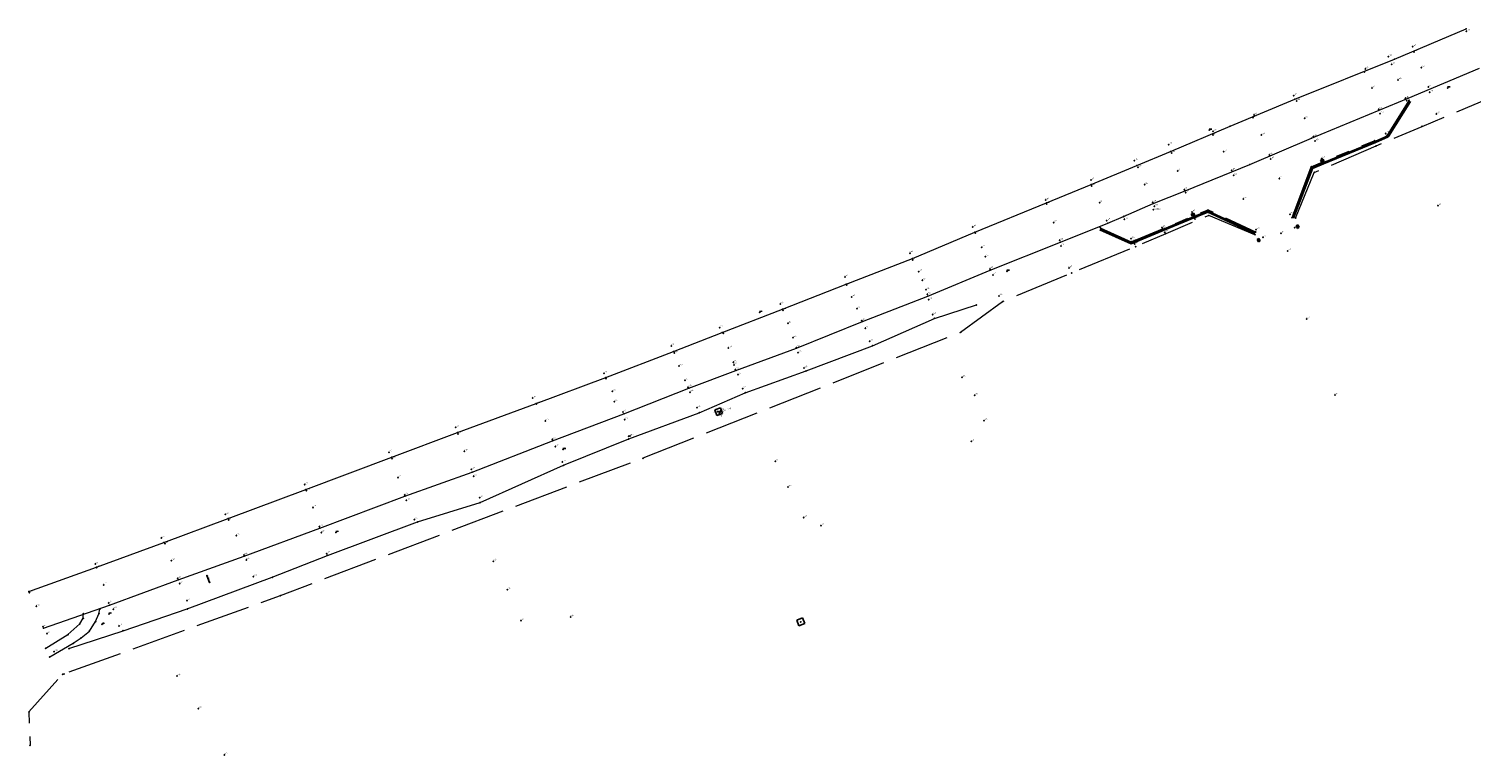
# Model space of a CAD drawing. Header units: metres. Extents: x 132506 to 133531, y 502698 to 503189.
# Tile 4 of 7: x 133129 to 133341, y 503029 to 503136. Entities that reach past the tile are written whole.
import ezdxf
from ezdxf.enums import TextEntityAlignment as Align

# ---------------------------------------------------------------- set-up
doc = ezdxf.new("R2010")
doc.units = ezdxf.units.M
doc.linetypes.add('IE-TERREINAFSCHEIDING', pattern=[10, 8, -2])
doc.linetypes.add('VH-TROTTOIRBAND_180-200', pattern=[20, 10, -2, 2, -2, 2, -2])
for name, color, linetype in [('B-ALG-HOOGTES', 11, 'Continuous'), ('B-ALG-PUNTEN', 11, 'Continuous'), ('B-ALG-T18-TEXT', 7, 'Continuous'), ('B-OVL-LM-ALGEMEE', 71, 'Continuous'), ('B-RIO-BOB', 7, 'Continuous'), ('B-RIO-PUT-INSPEC', 95, 'Continuous'), ('B-RIO-PUT-STRAAT', 95, 'Continuous'), ('B-SYM-VERKEERSBO', 71, 'Continuous'), ('POINTS', 1, 'Continuous')]:
    doc.layers.add(name, color=color, linetype=linetype)
for name, color, linetype, lineweight in [('B-WE-GR-HAAG-G', 90, 'GR-HAAG1', 13), ('B-WE-IE-TERREINAFSCHEIDING-G', 210, 'IE-TERREINAFSCHEIDING', 18), ('B-WE-VH-KANTOPSLUITING_ACHTERKANTBAND-G', 50, 'Continuous', 35), ('B-WE-VH-KANTOPSLUITING_TROTTOIRBAND_180 200-G', 210, 'VH-TROTTOIRBAND_180-200', 18), ('B-WE-VH-VERHARDING_ASFALT-G', 252, 'Continuous', 18), ('B-WE-VH-VERHARDING_HALFVERHARDING_GRIND-G', 252, 'Continuous', 18)]:
    doc.layers.add(name, color=color, linetype=linetype, lineweight=lineweight)
doc.styles.add('NLCS-ISO', font='NLCS-ISO.ttf')
doc.styles.add('NLCS-ISO-M200-T25', font='NLCS-ISO.ttf', dxfattribs={"height": 0.5})
doc.styles.add('ROMANS', font='ROMANS')
doc.linetypes.add('GR-HAAG1', pattern='A,6,[176,NLCS.shx,S=0.125,R=0,X=0,Y=0],-2', length=8)

msp = doc.modelspace()

# ---------------------------------------------------------------- linework, layer by layer
at = {"layer": 'B-ALG-HOOGTES'}
for p in [(133340.33, 503135.61), (133332.46, 503133.37), (133332.62, 503132.57), (133328.88, 503131.89), (133329.38, 503130.78), (133333.71, 503130.27), (133325.35, 503129.63), (133325.48, 503130.09), (133330.29, 503128.44), (133314.98, 503126.15), (133326.48, 503127.31), (133334.74, 503127.42), (133334.93, 503126.63), (133315.41, 503125.4), (133327.44, 503124.15), (133331.37, 503125.77), (133331.56, 503125.41), (133309.01, 503122.95), (133309.14, 503123.33), (133316.58, 503122.83), (133327.67, 503123.53), (133335.92, 503123.47), (133303.12, 503120.37), (133303.13, 503120.92), (133310.22, 503120.38), (133317.86, 503120.14), (133328.46, 503120.6), (133328.59, 503120.2), (133296.63, 503118.95), (133297.03, 503117.73), (133304.68, 503117.91), (133318.11, 503119.48), (133291.59, 503116.59), (133292.11, 503115.63), (133311.41, 503117.46), (133311.61, 503116.87), (133319.08, 503116.91), (133319.27, 503116.27), (133285.21, 503113.76), (133297.92, 503115.11), (133305.87, 503115.18), (133306.14, 503114.46), (133312.85, 503113.99), (133285.32, 503112.87), (133293.11, 503113.1), (133298.9, 503112.36), (133299.13, 503111.89), (133278.55, 503110.84), (133278.71, 503110.23), (133286.46, 503110.45), (133294.28, 503110.5), (133294.5, 503109.91), (133300.05, 503109.05), (133307.59, 503110.99), (133336.16, 503109.98), (133279.71, 503107.51), (133287.53, 503107.81), (133290, 503108.39), (133290.12, 503107.97), (133300.27, 503108.38), (133300.49, 503108.03), (133314.45, 503108.74), (133267.83, 503106.86), (133268.2, 503105.97), (133280.6, 503104.89), (133291.09, 503105.14), (133291.38, 503104.78), (133295.63, 503106.76), (133295.73, 503106.57), (133296.05, 503106.09), (133309.46, 503106.49), (133310.45, 503105.33), (133313.11, 503105.92), (133315.13, 503106.77), (133258.61, 503103.02), (133269.16, 503103.88), (133280.82, 503104.1), (133291.6, 503104.36), (133314.11, 503103.32), (133259.01, 503102.03), (133269.71, 503102.51), (133270.37, 503100.72), (133281.96, 503100.86), (133249.07, 503099.5), (133259.92, 503100.31), (133260.43, 503099.01), (133270.79, 503099.81), (133249.31, 503098.34), (133250.07, 503096.57), (133260.98, 503097.64), (133261.15, 503096.97), (133271.71, 503096.75), (133239.59, 503095.57), (133239.95, 503094.64), (133250.85, 503094.88), (133261.36, 503096.19), (133230.65, 503092.08), (133240.69, 503092.71), (133251.53, 503093.1), (133261.95, 503094), (133316.88, 503093.36), (133231.2, 503091.23), (133241.45, 503090.62), (133252.05, 503091.97), (133252.7, 503090.07), (133223.57, 503089.41), (133224, 503088.34), (133231.96, 503089.1), (133241.94, 503089.14), (133242.18, 503088.4), (133224.72, 503086.43), (133232.67, 503086.97), (133232.77, 503086.62), (133232.99, 503085.92), (133243.07, 503086.15), (133213.66, 503085.36), (133213.98, 503084.61), (133225.57, 503084.34), (133233.36, 503085.17), (133266.27, 503084.77), (133203.23, 503081.76), (133214.92, 503082.72), (133226.02, 503083.34), (133226.31, 503082.6), (133234.06, 503083.12), (133268.13, 503082.14), (133321.05, 503082.2), (133203.74, 503080.85), (133215.18, 503081.21), (133216.49, 503079.69), (133227.36, 503080.32), (133230.38, 503079.73), (133230.64, 503079.51), (133230.78, 503079.83), (133191.92, 503077.44), (133205.05, 503078.36), (133216.71, 503078.56), (133269.49, 503078.44), (133192.23, 503076.47), (133206.1, 503075.66), (133217.29, 503076.12), (133217.51, 503076.18), (133267.61, 503075.39), (133182.13, 503073.78), (133193.17, 503073.93), (133206.52, 503074.58), (133182.56, 503072.83), (133194.21, 503071.25), (133207.54, 503072.35), (133238.83, 503072.43), (133169.71, 503069), (133183.42, 503070.03), (133194.52, 503070.22), (133169.99, 503068.12), (133184.4, 503067.5), (133184.67, 503066.72), (133195.43, 503067.1), (133240.73, 503068.67), (133158.08, 503064.64), (133170.93, 503065.66), (133158.56, 503063.82), (133171.87, 503062.85), (133185.82, 503063.88), (133243.02, 503064.18), (133245.53, 503062.98), (133148.67, 503061.18), (133149.21, 503060.37), (133159.67, 503061.52), (133172.15, 503061.99), (133160.82, 503058.7), (133172.97, 503058.87), (133138.98, 503057.36), (133139.18, 503056.81), (133150.15, 503057.85), (133161.14, 503057.97), (133197.42, 503057.77), (133140.18, 503054.3), (133151.08, 503055.26), (133151.34, 503054.5), (133162.19, 503055.52), (133129.3, 503053.15), (133152.44, 503051.96), (133199.51, 503053.6), (133130.31, 503051.16), (133140.93, 503051.63), (133141.62, 503050.73), (133131.27, 503048.15), (133142.45, 503048.26), (133201.47, 503049.04), (133208.8, 503049.59), (133131.86, 503047.12), (133132.93, 503044.49), (133150.99, 503040.9), (133154.09, 503036.12), (133157.91, 503029.29)]:
    msp.add_point(p, dxfattribs=at)
at = {"layer": 'B-ALG-PUNTEN'}
for p in [(133337.6, 503127.31), (133331.93, 503125.46), (133302.58, 503121.1), (133328.73, 503120.36), (133333.83, 503121.64), (133326.89, 503119.57), (133327.07, 503118.78), (133317.56, 503115.73), (133319.25, 503116.44), (133317.99, 503114.89), (133302.39, 503109.38), (133300.24, 503108.49), (133314.73, 503108.25), (133315.26, 503108.17), (133286.57, 503106.75), (133295.72, 503106.62), (133296.18, 503105.88), (133309.28, 503105.72), (133309.37, 503106.15), (133291.11, 503104.71), (133291.76, 503103.99), (133272.85, 503100.38), (133282.35, 503100.11), (133236.54, 503094.34), (133268.37, 503095.43), (133272.21, 503095.89), (133262.21, 503093.44), (133266.06, 503091.38), (133253.13, 503089.42), (133243.36, 503085.74), (133234.42, 503082.53), (133227.68, 503079.59), (133217.33, 503075.74), (133207.68, 503074.19), (133207.75, 503071.87), (133219.39, 503072.9), (133195.48, 503066.39), (133186.3, 503063.54), (133174.3, 503062.01), (133173.07, 503058.62), (133164.96, 503055.42), (133166.14, 503052.71), (133137.21, 503050.06), (133139.51, 503050.07), (133139.66, 503050.74), (133141, 503050.03), (133152.49, 503050.78), (133136.7, 503048.56), (133137.2, 503049.39), (133139.01, 503048.92), (133134.94, 503047.01), (133135.74, 503045.73), (133136.88, 503046.52), (133138.1, 503047.52), (133143.06, 503047.55), (133131.7, 503044.99), (133132.29, 503043.72), (133135.11, 503044.94), (133134.17, 503041.16), (133134.4, 503041.21), (133129.22, 503035.63), (133129.4, 503030.73)]:
    msp.add_point(p, dxfattribs=at)
at = {"layer": 'B-ALG-T18-TEXT'}
for p in [(133294.38, 503109.43), (133230.75, 503079.69)]:
    msp.add_point(p, dxfattribs=at)
at = {"layer": 'B-OVL-LM-ALGEMEE', "linetype": 'Continuous', "flags": 128}
for points in [[(133337.6, 503127.34), (133337.6, 503127.34), (133337.6, 503127.34, -0.414214), (133337.62, 503127.31), (133337.62, 503127.31, -0.414214), (133337.6, 503127.29), (133337.6, 503127.29, -0.414214), (133337.57, 503127.31), (133337.57, 503127.31, -0.414214), (133337.6, 503127.34), (133337.6, 503127.34)], [(133302.58, 503121.12), (133302.58, 503121.12), (133302.58, 503121.12, -0.414214), (133302.61, 503121.1), (133302.61, 503121.1, -0.414214), (133302.58, 503121.07), (133302.58, 503121.07, -0.414214), (133302.56, 503121.1), (133302.56, 503121.1, -0.414214), (133302.58, 503121.12), (133302.58, 503121.12)], [(133272.85, 503100.4), (133272.85, 503100.4), (133272.85, 503100.4, -0.414214), (133272.87, 503100.38), (133272.87, 503100.38, -0.414214), (133272.85, 503100.35), (133272.85, 503100.35, -0.414214), (133272.82, 503100.38), (133272.82, 503100.38, -0.414214), (133272.85, 503100.4), (133272.85, 503100.4)], [(133236.54, 503094.36), (133236.54, 503094.36), (133236.54, 503094.36, -0.414214), (133236.56, 503094.34), (133236.56, 503094.34, -0.414214), (133236.54, 503094.31), (133236.54, 503094.31, -0.414214), (133236.51, 503094.34), (133236.51, 503094.34, -0.414214), (133236.54, 503094.36), (133236.54, 503094.36)], [(133207.68, 503074.21), (133207.68, 503074.21), (133207.68, 503074.21, -0.414214), (133207.71, 503074.19), (133207.71, 503074.19, -0.414214), (133207.68, 503074.16), (133207.68, 503074.16, -0.414214), (133207.66, 503074.19), (133207.66, 503074.19, -0.414214), (133207.68, 503074.21), (133207.68, 503074.21)], [(133174.3, 503062.03), (133174.3, 503062.03), (133174.3, 503062.03, -0.414214), (133174.33, 503062.01), (133174.33, 503062.01, -0.414214), (133174.3, 503061.98), (133174.3, 503061.98, -0.414214), (133174.28, 503062.01), (133174.28, 503062.01, -0.414214), (133174.3, 503062.03), (133174.3, 503062.03)], [(133141, 503050.06), (133141, 503050.06), (133141, 503050.06, -0.414214), (133141.03, 503050.03), (133141.03, 503050.03, -0.414214), (133141, 503050.01), (133141, 503050.01, -0.414214), (133140.98, 503050.03), (133140.98, 503050.03, -0.414214), (133141, 503050.06), (133141, 503050.06)]]:
    msp.add_lwpolyline(points, format="xyb", close=True, dxfattribs=at)
at = {"layer": 'B-RIO-PUT-INSPEC', "linetype": 'Continuous'}
for p, q in [((133230.78, 503080.32), (133229.94, 503080)), ((133229.94, 503080), (133230.27, 503079.16)), ((133230.27, 503079.16), (133231.11, 503079.49)), ((133231.11, 503079.49), (133230.78, 503080.32)), ((133242.83, 503049.45), (133241.99, 503049.12)), ((133241.99, 503049.12), (133242.32, 503048.28)), ((133242.32, 503048.28), (133243.16, 503048.61)), ((133243.16, 503048.61), (133242.83, 503049.45))]:
    msp.add_line(p, q, dxfattribs=at)
at = {"layer": 'B-RIO-PUT-INSPEC', "linetype": 'Continuous', "flags": 128}
for points in [[(133230.5, 503079.73), (133230.5, 503079.73), (133230.5, 503079.73, -0.414214), (133230.52, 503079.77), (133230.52, 503079.77, -0.414214), (133230.55, 503079.75), (133230.55, 503079.75, -0.414214), (133230.53, 503079.72), (133230.53, 503079.72, -0.414214), (133230.5, 503079.73), (133230.5, 503079.73)], [(133242.55, 503048.86), (133242.55, 503048.86), (133242.55, 503048.86, -0.414214), (133242.57, 503048.89), (133242.57, 503048.89, -0.414214), (133242.6, 503048.88), (133242.6, 503048.88, -0.414214), (133242.59, 503048.84), (133242.59, 503048.84, -0.414214), (133242.55, 503048.86), (133242.55, 503048.86)]]:
    msp.add_lwpolyline(points, format="xyb", close=True, dxfattribs=at)
at = {"layer": 'B-RIO-PUT-INSPEC'}
for p in [(133230.52, 503079.74), (133242.58, 503048.87)]:
    msp.add_point(p, dxfattribs=at)
at = {"layer": 'B-RIO-PUT-STRAAT', "linetype": 'Continuous'}
for p, q in [((133319.3, 503116.85), (133318.93, 503116.7)), ((133318.93, 503116.7), (133319.05, 503116.41)), ((133319.05, 503116.41), (133319.42, 503116.56)), ((133319.42, 503116.56), (133319.3, 503116.85)), ((133300.31, 503108.92), (133299.94, 503108.77)), ((133299.94, 503108.77), (133300.06, 503108.48)), ((133300.06, 503108.48), (133300.43, 503108.64)), ((133300.43, 503108.64), (133300.31, 503108.92)), ((133315.6, 503107.17), (133315.33, 503107.02)), ((133315.33, 503107.02), (133315.53, 503106.67)), ((133315.8, 503106.83), (133315.6, 503107.17)), ((133309.87, 503105.2), (133309.6, 503105.04)), ((133309.6, 503105.04), (133309.8, 503104.69)), ((133309.8, 503104.69), (133310.07, 503104.85)), ((133310.07, 503104.85), (133309.87, 503105.2)), ((133315.53, 503106.67), (133315.8, 503106.83))]:
    msp.add_line(p, q, dxfattribs=at)
at = {"layer": 'B-RIO-PUT-STRAAT'}
for p in [(133319.17, 503116.63), (133300.18, 503108.7), (133315.57, 503106.92), (133309.84, 503104.95)]:
    msp.add_point(p, dxfattribs=at)
at = {"layer": 'B-SYM-VERKEERSBO', "flags": 128}
msp.add_lwpolyline([(133155.4, 503055.68), (133155.4, 503055.68), (133155.4, 503055.68, -0.414214), (133155.38, 503055.64), (133155.38, 503055.64, -0.414214), (133155.35, 503055.66), (133155.35, 503055.66, -0.414214), (133155.36, 503055.69), (133155.36, 503055.69, -0.414214), (133155.4, 503055.68), (133155.4, 503055.68)], format="xyb", close=True, dxfattribs=at)
msp.add_lwpolyline([(133155.37, 503055.67), (133155.77, 503054.65)], dxfattribs=at)
at = {"layer": 'B-SYM-VERKEERSBO', "linetype": 'Continuous', "flags": 128}
msp.add_lwpolyline([(133139.96, 503048.53), (133139.96, 503048.53), (133139.96, 503048.53, -0.414214), (133139.98, 503048.51), (133139.98, 503048.51, -0.414214), (133139.96, 503048.48), (133139.96, 503048.48, -0.414214), (133139.93, 503048.51), (133139.93, 503048.51, -0.414214), (133139.96, 503048.53), (133139.96, 503048.53)], format="xyb", close=True, dxfattribs=at)
at = {"layer": 'B-SYM-VERKEERSBO'}
for p in [(133155.37, 503055.67), (133155.77, 503054.65)]:
    msp.add_point(p, dxfattribs=at)
at = {"layer": 'B-WE-GR-HAAG-G', "flags": 128}
msp.add_lwpolyline([(133135.11, 503044.94), (133143.06, 503047.55), (133152.49, 503050.78), (133164.96, 503055.42), (133173.07, 503058.62), (133186.3, 503063.54), (133195.48, 503066.39), (133207.75, 503071.87), (133217.33, 503075.74), (133227.68, 503079.59), (133234.42, 503082.53), (133243.36, 503085.74), (133253.13, 503089.42), (133262.21, 503093.44), (133268.37, 503095.43)], dxfattribs=at)
at = {"layer": 'B-WE-IE-TERREINAFSCHEIDING-G', "flags": 128}
for points in [[(133315.26, 503108.17), (133317.99, 503114.89), (133327.07, 503118.78), (133333.83, 503121.64), (133343.7, 503125.79), (133345.78, 503126.63), (133357.78, 503118.55)], [(133309.28, 503105.72), (133302.53, 503108.58), (133296.18, 503105.88), (133291.76, 503103.99), (133282.35, 503100.11), (133272.21, 503095.89), (133266.06, 503091.38), (133219.39, 503072.9), (133166.14, 503052.71), (133134.13, 503041.11), (133129.22, 503035.63), (133129.4, 503030.73)]]:
    msp.add_lwpolyline(points, dxfattribs=at)
at = {"layer": 'B-WE-IE-TERREINAFSCHEIDING-G'}
msp.add_point((133302.53, 503108.58), dxfattribs=at)
at = {"layer": 'B-WE-VH-KANTOPSLUITING_ACHTERKANTBAND-G', "flags": 128}
for points in [[(133314.91, 503108.18), (133317.72, 503115.58), (133319.33, 503116.25), (133326.97, 503119.38), (133328.87, 503120.21), (133332.1, 503125.35)], [(133286.49, 503106.56), (133291.11, 503104.5), (133295.8, 503106.44), (133300.32, 503108.31), (133302.38, 503109.16), (133309.28, 503105.97)]]:
    msp.add_lwpolyline(points, dxfattribs=at)
at = {"layer": 'B-WE-VH-KANTOPSLUITING_TROTTOIRBAND_180 200-G', "flags": 128}
for points in [[(133314.73, 503108.25), (133317.56, 503115.73), (133319.25, 503116.44), (133326.89, 503119.57), (133328.73, 503120.36), (133331.93, 503125.46)], [(133286.57, 503106.75), (133291.11, 503104.71), (133295.72, 503106.62), (133300.24, 503108.49), (133302.39, 503109.38), (133309.37, 503106.15)]]:
    msp.add_lwpolyline(points, dxfattribs=at)
at = {"layer": 'B-WE-VH-VERHARDING_ASFALT-G', "flags": 128}
for points in [[(133129.21, 503053.33), (133139.14, 503056.92), (133149.03, 503060.5), (133158.47, 503064.03), (133169.91, 503068.31), (133182.51, 503073.08), (133192.18, 503076.69), (133203.7, 503080.96), (133213.94, 503084.76), (133223.91, 503088.57), (133231.05, 503091.39), (133239.9, 503094.78), (133249.27, 503098.49), (133258.97, 503102.24), (133268.14, 503106.1), (133278.65, 503110.41), (133285.25, 503113.1), (133291.93, 503115.9), (133296.9, 503117.94), (133305.63, 503121.66), (133315.14, 503125.64), (133329.78, 503131.54), (133340.32, 503135.96)], [(133131.39, 503047.93), (133141.08, 503051.34), (133151.13, 503055.02), (133160.84, 503058.54), (133171.94, 503062.63), (133184.42, 503067.35), (133194.33, 503070.85), (133206.12, 503075.44), (133216.59, 503079.41), (133226.13, 503083.2), (133233.04, 503085.77), (133241.95, 503089.08), (133251.64, 503092.99), (133261.26, 503096.73), (133270.42, 503100.52), (133280.75, 503104.65), (133287.7, 503107.43), (133289.96, 503108.43), (133294.35, 503110.3), (133299.05, 503112.16), (133308.51, 503116.04), (133317.58, 503119.91), (133331.8, 503125.78), (133342.28, 503130.2)]]:
    msp.add_lwpolyline(points, dxfattribs=at)
at = {"layer": 'B-WE-VH-VERHARDING_ASFALT-G'}
for p in [(133340.32, 503135.96), (133329.78, 503131.54), (133315.14, 503125.64), (133331.8, 503125.78), (133305.63, 503121.66), (133317.58, 503119.91), (133296.9, 503117.94), (133291.93, 503115.9), (133308.51, 503116.04), (133285.25, 503113.1), (133299.05, 503112.16), (133278.65, 503110.41), (133294.35, 503110.3), (133287.7, 503107.43), (133289.96, 503108.43), (133268.14, 503106.1), (133280.75, 503104.65), (133258.97, 503102.24), (133249.27, 503098.49), (133270.42, 503100.52), (133261.26, 503096.73), (133239.9, 503094.78), (133251.64, 503092.99), (133231.05, 503091.39), (133223.91, 503088.57), (133241.95, 503089.08), (133233.04, 503085.77), (133213.94, 503084.76), (133226.13, 503083.2), (133203.7, 503080.96), (133216.59, 503079.41), (133192.18, 503076.69), (133206.12, 503075.44), (133182.51, 503073.08), (133194.33, 503070.85), (133169.91, 503068.31), (133184.42, 503067.35), (133158.47, 503064.03), (133171.94, 503062.63), (133149.03, 503060.5), (133160.84, 503058.54), (133139.14, 503056.92), (133151.13, 503055.02), (133129.21, 503053.33), (133141.08, 503051.34), (133131.39, 503047.93)]:
    msp.add_point(p, dxfattribs=at)
at = {"layer": 'B-WE-VH-VERHARDING_HALFVERHARDING_GRIND-G', "flags": 128}
for points in [[(133131.7, 503044.99), (133134.94, 503047.01), (133136.7, 503048.56), (133137.2, 503049.39), (133137.21, 503050.06)], [(133132.29, 503043.72), (133135.74, 503045.73), (133136.88, 503046.52), (133138.1, 503047.52), (133139.01, 503048.92), (133139.51, 503050.07), (133139.66, 503050.74)]]:
    msp.add_lwpolyline(points, dxfattribs=at)
at = {"layer": 'POINTS'}
msp.add_point((133139.96, 503048.51), dxfattribs=at)

# ---------------------------------------------------------------- texts
at = {"layer": 'B-ALG-HOOGTES', "style": 'NLCS-ISO'}
for s, p in [('0.93', (133340.33, 503135.61)), ('0.85', (133332.46, 503133.37)), ('0.92', (133332.62, 503132.57)), ('0.87', (133325.48, 503130.09)), ('0.77', (133328.88, 503131.89)), ('0.92', (133329.38, 503130.78)), ('0.96', (133333.71, 503130.27)), ('0.89', (133325.35, 503129.63)), ('0.98', (133330.29, 503128.44)), ('0.79', (133314.98, 503126.15)), ('1.01', (133326.48, 503127.31)), ('0.84', (133331.37, 503125.77)), ('0.80', (133334.74, 503127.42)), ('0.79', (133334.93, 503126.63)), ('0.88', (133315.41, 503125.4)), ('0.83', (133327.44, 503124.15)), ('0.78', (133327.67, 503123.53)), ('0.77', (133331.56, 503125.41)), ('0.90', (133309.01, 503122.95)), ('0.91', (133309.14, 503123.33)), ('0.99', (133316.58, 503122.83)), ('0.72', (133335.92, 503123.47)), ('0.89', (133303.12, 503120.37)), ('0.93', (133303.13, 503120.92)), ('0.98', (133310.22, 503120.38)), ('0.88', (133317.86, 503120.14)), ('0.83', (133318.11, 503119.48)), ('0.79', (133328.46, 503120.6)), ('0.92', (133328.59, 503120.2)), ('0.73', (133296.63, 503118.95)), ('0.92', (133297.03, 503117.73)), ('1.00', (133304.68, 503117.91)), ('0.86', (133311.41, 503117.46)), ('0.74', (133291.59, 503116.59)), ('0.93', (133292.11, 503115.63)), ('1.01', (133297.92, 503115.11)), ('0.87', (133305.87, 503115.18)), ('0.86', (133311.61, 503116.87)), ('0.73', (133319.08, 503116.91)), ('0.85', (133319.27, 503116.27)), ('0.79', (133285.21, 503113.76)), ('1.02', (133293.11, 503113.1)), ('0.86', (133306.14, 503114.46)), ('0.77', (133312.85, 503113.99)), ('0.81', (133278.55, 503110.84)), ('0.94', (133285.32, 503112.87)), ('0.91', (133298.9, 503112.36)), ('0.88', (133299.13, 503111.89)), ('0.79', (133307.59, 503110.99)), ('0.94', (133278.71, 503110.23)), ('1.01', (133286.46, 503110.45)), ('0.90', (133294.28, 503110.5)), ('0.87', (133294.5, 503109.91)), ('0.79', (133300.05, 503109.05)), ('0.79', (133314.45, 503108.74)), ('1.47', (133336.16, 503109.98)), ('0.86', (133267.83, 503106.86)), ('0.99', (133279.71, 503107.51)), ('0.86', (133287.53, 503107.81)), ('0.86', (133290, 503108.39)), ('0.84', (133290.12, 503107.97)), ('0.81', (133295.63, 503106.76)), ('0.90', (133295.73, 503106.57)), ('0.89', (133300.27, 503108.38)), ('0.90', (133300.49, 503108.03)), ('0.76', (133315.13, 503106.77)), ('0.95', (133268.2, 503105.97)), ('0.84', (133280.6, 503104.89)), ('0.85', (133291.09, 503105.14)), ('0.90', (133291.38, 503104.78)), ('0.91', (133296.05, 503106.09)), ('0.80', (133309.46, 503106.49)), ('0.74', (133310.45, 503105.33)), ('0.80', (133313.11, 503105.92)), ('0.87', (133258.61, 503103.02)), ('0.97', (133269.16, 503103.88)), ('0.94', (133269.71, 503102.51)), ('0.82', (133280.82, 503104.1)), ('0.94', (133291.6, 503104.36)), ('0.78', (133314.11, 503103.32)), ('1.00', (133259.01, 503102.03)), ('0.99', (133259.92, 503100.31)), ('0.82', (133270.37, 503100.72)), ('0.88', (133281.96, 503100.86)), ('0.83', (133249.07, 503099.5)), ('0.95', (133249.31, 503098.34)), ('0.93', (133260.43, 503099.01)), ('0.77', (133270.79, 503099.81)), ('0.98', (133250.07, 503096.57)), ('0.84', (133260.98, 503097.64)), ('0.80', (133261.15, 503096.97)), ('0.68', (133261.36, 503096.19)), ('0.74', (133271.71, 503096.75)), ('0.81', (133239.59, 503095.57)), ('0.94', (133239.95, 503094.64)), ('0.92', (133250.85, 503094.88)), ('0.54', (133261.95, 503094)), ('0.75', (133230.65, 503092.08)), ('0.96', (133240.69, 503092.71)), ('0.79', (133251.53, 503093.1)), ('0.72', (133252.05, 503091.97)), ('0.91', (133316.88, 503093.36)), ('0.93', (133231.2, 503091.23)), ('0.83', (133241.45, 503090.62)), ('0.61', (133252.7, 503090.07)), ('0.71', (133223.57, 503089.41)), ('0.92', (133224, 503088.34)), ('0.95', (133231.96, 503089.1)), ('0.73', (133241.94, 503089.14)), ('0.62', (133242.18, 503088.4)), ('0.73', (133213.66, 503085.36)), ('0.94', (133224.72, 503086.43)), ('0.81', (133232.67, 503086.97)), ('0.77', (133232.77, 503086.62)), ('0.73', (133232.99, 503085.92)), ('0.60', (133243.07, 503086.15)), ('0.90', (133213.98, 503084.61)), ('0.80', (133225.57, 503084.34)), ('0.68', (133226.02, 503083.34)), ('0.60', (133233.36, 503085.17)), ('2.74', (133266.27, 503084.77)), ('0.62', (133203.23, 503081.76)), ('0.91', (133214.92, 503082.72)), ('0.82', (133215.18, 503081.21)), ('0.58', (133226.31, 503082.6)), ('0.57', (133234.06, 503083.12)), ('2.18', (133268.13, 503082.14)), ('1.44', (133321.05, 503082.2)), ('0.83', (133203.74, 503080.85)), ('0.67', (133216.49, 503079.69)), ('0.62', (133227.36, 503080.32)), ('0.53', (133191.92, 503077.44)), ('0.87', (133205.05, 503078.36)), ('0.50', (133216.71, 503078.56)), ('2.55', (133269.49, 503078.44)), ('0.70', (133192.23, 503076.47)), ('0.65', (133206.1, 503075.66)), ('0.46', (133217.29, 503076.12)), ('0.43', (133217.51, 503076.18)), ('1.47', (133267.61, 503075.39)), ('0.47', (133182.13, 503073.78)), ('0.63', (133182.56, 503072.83)), ('0.78', (133193.17, 503073.93)), ('0.48', (133206.52, 503074.58)), ('0.69', (133194.21, 503071.25)), ('0.43', (133207.54, 503072.35)), ('2.65', (133238.83, 503072.43)), ('0.58', (133169.71, 503069)), ('0.73', (133183.42, 503070.03)), ('0.62', (133194.52, 503070.22)), ('1.54', (133240.73, 503068.67)), ('0.71', (133169.99, 503068.12)), ('0.70', (133184.4, 503067.5)), ('0.59', (133184.67, 503066.72)), ('0.60', (133195.43, 503067.1)), ('0.66', (133158.08, 503064.64)), ('0.76', (133170.93, 503065.66)), ('2.48', (133243.02, 503064.18)), ('0.75', (133158.56, 503063.82)), ('0.67', (133171.87, 503062.85)), ('0.51', (133185.82, 503063.88)), ('1.42', (133245.53, 503062.98)), ('0.61', (133148.67, 503061.18)), ('0.74', (133149.21, 503060.37)), ('0.78', (133159.67, 503061.52)), ('0.55', (133172.15, 503061.99)), ('0.78', (133150.15, 503057.85)), ('0.63', (133160.82, 503058.7)), ('0.63', (133161.14, 503057.97)), ('0.37', (133172.97, 503058.87)), ('0.70', (133138.98, 503057.36)), ('0.76', (133139.18, 503056.81)), ('2.25', (133197.42, 503057.77)), ('0.77', (133140.18, 503054.3)), ('0.65', (133151.08, 503055.26)), ('0.57', (133151.34, 503054.5)), ('0.45', (133162.19, 503055.52)), ('0.12', (133199.51, 503053.6)), ('0.75', (133129.3, 503053.15)), ('0.65', (133140.93, 503051.63)), ('0.40', (133152.44, 503051.96)), ('0.77', (133130.31, 503051.16)), ('0.58', (133141.62, 503050.73)), ('1.04', (133208.8, 503049.59)), ('0.64', (133131.27, 503048.15)), ('0.42', (133142.45, 503048.26)), ('1.96', (133201.47, 503049.04)), ('0.56', (133131.86, 503047.12)), ('0.40', (133132.93, 503044.49)), ('2.34', (133150.99, 503040.9)), ('0.26', (133154.09, 503036.12)), ('0.57', (133157.91, 503029.29))]:
    msp.add_text(s, height=0.2, rotation=20.6193, dxfattribs=at).set_placement(p)
at = {"layer": 'B-ALG-T18-TEXT', "style": 'NLCS-ISO-M200-T25'}
msp.add_text(' BKKEV', height=0.2, dxfattribs=at).set_placement((133294.38, 503109.43))
at = {"layer": 'B-OVL-LM-ALGEMEE', "linetype": 'Continuous', "style": 'ROMANS'}
for p in [(133337.6, 503127.37), (133302.58, 503121.16), (133272.85, 503100.43), (133236.54, 503094.4), (133207.68, 503074.25), (133174.3, 503062.07), (133141, 503050.09)]:
    msp.add_text('LM', height=0.175, dxfattribs=at).set_placement(p)
at = {"layer": 'B-RIO-BOB', "style": 'NLCS-ISO'}
msp.add_text('-1.83', height=0.2, rotation=21.3215, dxfattribs=at).set_placement((133230.38, 503079.73), align=Align.RIGHT)
for s, rotation, p in [('-1.84', 291.3215, (133230.64, 503079.51)), ('-1.82', 21.3215, (133230.78, 503079.83)), ('-0.07', 21.3215, (133230.85, 503079.57)), (' PVC125', 21.3215, (133231.41, 503079.79))]:
    msp.add_text(s, height=0.2, rotation=rotation, dxfattribs=at).set_placement(p)
at = {"layer": 'B-SYM-VERKEERSBO', "style": 'NLCS-ISO'}
msp.add_text('Kombrod', height=0.175, rotation=291.2724, dxfattribs=at).set_placement((133155.43, 503055.69))
at = {"layer": 'B-SYM-VERKEERSBO', "linetype": 'Continuous', "style": 'ROMANS'}
msp.add_text('VB', height=0.175, dxfattribs=at).set_placement((133139.96, 503048.57))

doc.saveas('drawing.dxf')
